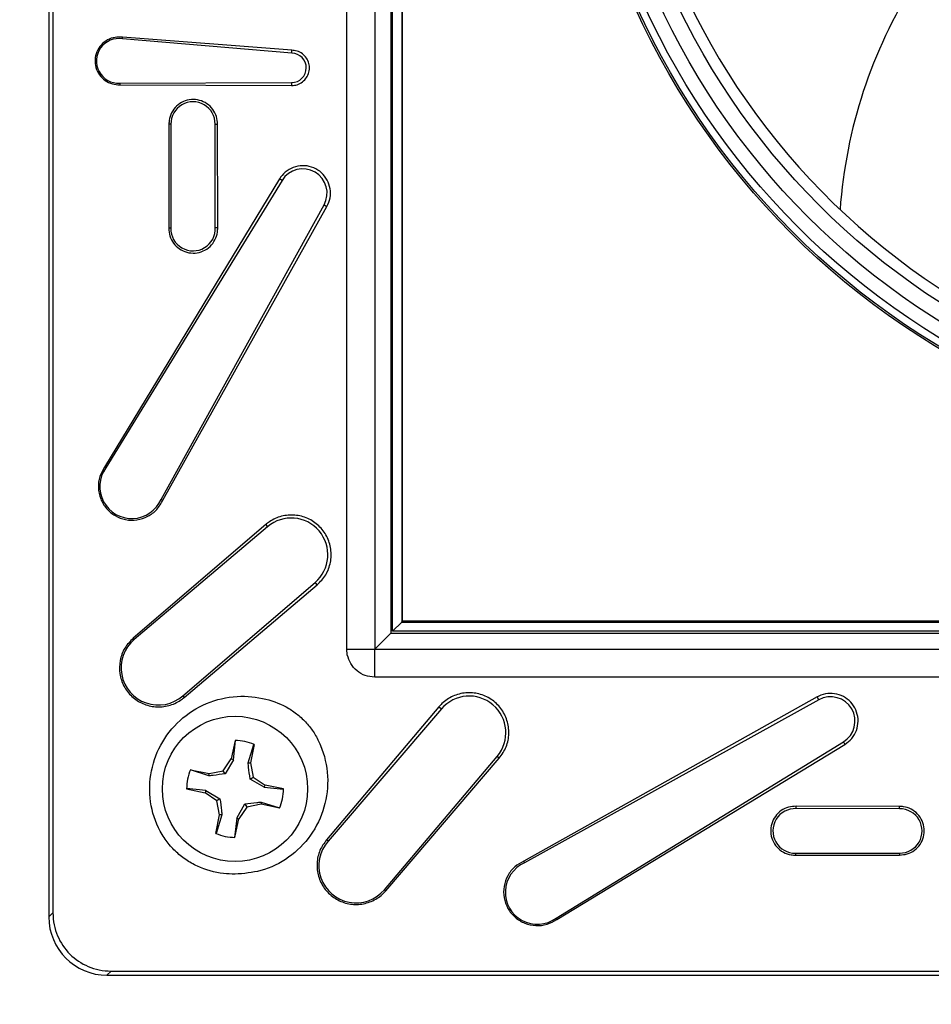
# Model space of a CAD drawing. Header units: inches. Extents: x 0.3 to 33.8, y 0.2 to 21.7.
# Tile 68 of 192: x 12.396 to 12.592, y 11.523 to 11.735. Entities that reach past the tile are written whole.
import ezdxf

# ---------------------------------------------------------------- set-up
doc = ezdxf.new("R2010")
doc.units = ezdxf.units.IN
doc.header["$MEASUREMENT"] = 0
doc.layers.add('BORDERS', color=7, linetype='Continuous')
doc.styles.add('SLDTEXTSTYLE0', font='TXT', dxfattribs={"width": 0.75})
doc.dimstyles.new('SLDDIMSTYLE1', dxfattribs={"dimtxt": 0.1377952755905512, "dimasz": 0.13, "dimexe": 0, "dimexo": 0.0625, "dimgap": 0.0344488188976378, "dimtad": 1, "dimdec": 3, "dimlfac": 10, "dimrnd": 1e-09, "dimzin": 12, "dimdsep": 46, "dimtxsty": 'SLDTEXTSTYLE0', "dimsah": 1, "dimcen": 0.09, "dimadec": 0, "dimazin": 3, "dimtfac": 1, "dimtdec": 3, "dimtmove": 0, "dimatfit": 0, "dimfxl": 0, "dimfrac": 2, "dimtolj": 1, "dimtzin": 12, "dimarcsym": 0})
doc.dimstyles.new('SLDDIMSTYLE2', dxfattribs={"dimtxt": 0.1377952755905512, "dimasz": 0.13, "dimexe": 0, "dimexo": 0.0625, "dimgap": 0.0344488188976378, "dimtad": 1, "dimdec": 3, "dimlfac": 10, "dimrnd": 1e-09, "dimzin": 12, "dimdsep": 46, "dimtxsty": 'SLDTEXTSTYLE0', "dimsah": 1, "dimcen": 0.09, "dimadec": 0, "dimazin": 3, "dimtfac": 1, "dimtdec": 3, "dimtofl": 0, "dimtmove": 0, "dimatfit": 3, "dimfxl": 0, "dimfrac": 2, "dimtolj": 1, "dimtzin": 12, "dimarcsym": 0})

# ---------------------------------------------------------------- blocks, each defined once
blk = doc.blocks.new('_D_1')
at = {"layer": 'BORDERS'}
for p, q in [((11.40136518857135, 12.40216999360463), (11.40136518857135, 12.65216999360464)), ((12.47368755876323, 12.40216999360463), (11.36199510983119, 12.40216999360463)), ((11.40136518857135, 11.80466999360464), (11.40136518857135, 12.40216999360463)), ((10.97644858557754, 12.29710872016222), (10.97644858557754, 12.33909321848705)), ((10.97644858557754, 12.33909321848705), (11.19519858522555, 12.33909321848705)), ((11.19519858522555, 12.33909321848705), (11.19519858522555, 12.29710872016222)), ((10.97644858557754, 11.9916625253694), (10.97644858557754, 11.94967802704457)), ((11.19519858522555, 11.94967802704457), (11.19519858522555, 11.9916625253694)), ((10.97644858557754, 11.94967802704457), (11.19519858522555, 11.94967802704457)), ((12.63768019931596, 11.80466999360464), (11.36199510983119, 11.80466999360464)), ((11.40136518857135, 11.80466999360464), (11.40136518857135, 11.55466999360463))]:
    blk.add_line(p, q, dxfattribs=at)
for points in [[(11.40136518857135, 12.40216999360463), (11.42136518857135, 12.53216999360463), (11.38136518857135, 12.53216999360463)], [(11.40136518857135, 11.80466999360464), (11.38136518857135, 11.67466999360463), (11.42136518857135, 11.67466999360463)]]:
    blk.add_solid(points, dxfattribs=at)
at = {"layer": 'BORDERS', "char_height": 0.1377952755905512, "attachment_point": 1, "rotation": 89.99999999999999, "style": 'SLDTEXTSTYLE0'}
for s, insert in [('5.975', (11.22373774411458, 11.91530096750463)), ('152', (11.0175711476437, 11.9916625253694))]:
    blk.add_mtext(s, dxfattribs=dict(at, insert=insert))
blk = doc.blocks.new('_D_2')
at = {"layer": 'BORDERS'}
for p, q in [((12.63768019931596, 11.80466999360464), (11.3619951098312, 11.80466999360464)), ((11.40136518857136, 11.80466999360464), (11.40136518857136, 10.50716999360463)), ((10.97644858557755, 11.27486025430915), (10.97644858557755, 11.31684475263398)), ((10.97644858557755, 11.31684475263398), (11.19519858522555, 11.31684475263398)), ((11.19519858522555, 11.31684475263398), (11.19519858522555, 11.27486025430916)), ((10.97644858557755, 10.96941405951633), (10.97644858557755, 10.9274295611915)), ((11.19519858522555, 10.9274295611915), (11.19519858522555, 10.96941405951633)), ((10.97644858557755, 10.9274295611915), (11.19519858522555, 10.9274295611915)), ((11.99868755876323, 10.50716999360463), (11.3619951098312, 10.50716999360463))]:
    blk.add_line(p, q, dxfattribs=at)
for points in [[(11.40136518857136, 11.80466999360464), (11.38136518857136, 11.67466999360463), (11.42136518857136, 11.67466999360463)], [(11.40136518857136, 10.50716999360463), (11.42136518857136, 10.63716999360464), (11.38136518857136, 10.63716999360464)]]:
    blk.add_solid(points, dxfattribs=at)
at = {"layer": 'BORDERS', "char_height": 0.1377952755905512, "attachment_point": 1, "rotation": 90.00000000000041, "style": 'SLDTEXTSTYLE0'}
for s, insert in [('12.975', (11.22373774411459, 10.84214479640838)), ('330', (11.01757114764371, 10.96941405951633))]:
    blk.add_mtext(s, dxfattribs=dict(at, insert=insert))

msp = doc.modelspace()

# ---------------------------------------------------------------- linework, layer by layer
at = {"color": 7, "linetype": 'Continuous', "lineweight": 25}
for p, q in [((12.40205027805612, 12.06717189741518), (12.40205027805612, 11.54216808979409)), ((12.40205027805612, 12.06716999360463), (12.40205027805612, 11.54216999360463)), ((12.40292303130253, 12.06629914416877), (12.40292303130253, 11.5430408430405)), ((12.46605027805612, 11.59966999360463), (12.46605027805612, 12.00966999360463)), ((12.47205027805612, 12.00966999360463), (12.47205027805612, 11.59966999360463)), ((12.47551437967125, 12.0062058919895), (12.47551437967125, 11.60313409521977)), ((12.47589287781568, 11.60351259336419), (12.47589287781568, 12.00582739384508)), ((12.47789257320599, 12.00382769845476), (12.47789257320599, 11.6055122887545)), ((12.47805027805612, 11.60566999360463), (12.47805027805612, 12.00366999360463)), ((12.45423981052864, 11.72762625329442), (12.41786758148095, 11.73071919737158)), ((12.45427026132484, 11.7282716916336), (12.41791021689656, 11.73106015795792)), ((12.41728270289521, 11.72119423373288), (12.45421427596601, 11.72135402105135)), ((12.41729054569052, 11.72085607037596), (12.45421500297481, 11.72070878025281)), ((12.4278571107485, 11.71240824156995), (12.42781769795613, 11.69006687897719)), ((12.42828317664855, 11.71241120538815), (12.42824342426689, 11.69006317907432)), ((12.43781530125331, 11.69019836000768), (12.43777473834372, 11.71241447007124)), ((12.43832841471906, 11.6902098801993), (12.43828753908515, 11.71241110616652)), ((12.45161278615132, 11.70066053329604), (12.41403931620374, 11.63878409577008)), ((12.45214440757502, 11.70033456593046), (12.41429860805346, 11.6386117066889)), ((12.45214440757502, 11.70033456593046), (12.45161278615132, 11.70066053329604)), ((12.42616743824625, 11.63185129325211), (12.46117689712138, 11.69506775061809)), ((12.4265399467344, 11.6316671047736), (12.46179650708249, 11.69472460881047)), ((12.46117689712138, 11.69506775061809), (12.46179650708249, 11.69472460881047)), ((12.44865284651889, 11.62643483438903), (12.42017212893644, 11.60203873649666)), ((12.44865284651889, 11.62643483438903), (12.44889839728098, 11.62614447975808)), ((12.44903961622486, 11.62597745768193), (12.42040600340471, 11.60176222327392)), ((12.44903961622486, 11.62597745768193), (12.44889839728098, 11.62614447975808)), ((12.43082243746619, 11.58966344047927), (12.4592376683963, 11.61399305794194)), ((12.4592376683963, 11.61399305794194), (12.45937992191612, 11.61382691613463)), ((12.45968695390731, 11.61346840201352), (12.45937992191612, 11.61382691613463)), ((12.43111911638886, 11.58932085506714), (12.45968695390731, 11.61346840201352)), ((12.47789257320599, 11.6055122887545), (12.47589287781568, 11.60351259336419)), ((12.47789257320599, 11.6055122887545), (12.47805027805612, 11.60566999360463)), ((12.47789257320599, 11.6055122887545), (12.87620798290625, 11.6055122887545)), ((12.87605027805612, 11.60566999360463), (12.47805027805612, 11.60566999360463)), ((12.47551437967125, 11.60313409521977), (12.47205027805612, 11.59966999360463)), ((12.47551437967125, 11.60313409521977), (12.87858617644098, 11.60313409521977)), ((12.87820767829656, 11.60351259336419), (12.47589287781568, 11.60351259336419)), ((12.42017212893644, 11.60203873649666), (12.42026476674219, 11.60192923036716)), ((12.42040600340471, 11.60176222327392), (12.42026476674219, 11.60192923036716)), ((12.46605027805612, 11.59966999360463), (12.47205027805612, 11.59966999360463)), ((12.46617132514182, 11.59847086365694), (12.46605027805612, 11.59966999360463)), ((12.47205027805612, 11.59966999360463), (12.88205027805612, 11.59966999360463)), ((12.47205027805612, 11.59366999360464), (12.47205027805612, 11.59966999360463)), ((12.88205027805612, 11.59366999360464), (12.47205027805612, 11.59366999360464)), ((12.43082243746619, 11.58966344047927), (12.43111911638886, 11.58932085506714)), ((12.56710489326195, 11.58941622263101), (12.50404738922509, 11.55415966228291)), ((12.56744803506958, 11.5887966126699), (12.50423157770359, 11.55378715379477)), ((12.56744803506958, 11.5887966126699), (12.56710489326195, 11.58941622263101)), ((12.48584865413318, 11.58730663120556), (12.46170113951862, 11.55873883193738)), ((12.48637332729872, 11.58685736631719), (12.46204372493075, 11.55844215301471)), ((12.48584865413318, 11.58730663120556), (12.48620720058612, 11.58699963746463)), ((12.48637332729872, 11.58685736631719), (12.48620720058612, 11.58699963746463)), ((12.44206656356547, 11.58006998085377), (12.44124401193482, 11.57611165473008)), ((12.44169224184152, 11.57592149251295), (12.44212886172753, 11.58006969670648)), ((12.44486928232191, 11.57526129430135), (12.44612146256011, 11.57924002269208)), ((12.44617871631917, 11.57921546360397), (12.44535616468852, 11.57525713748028)), ((12.51099199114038, 11.54191832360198), (12.57271485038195, 11.57976412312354)), ((12.51116438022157, 11.54165903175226), (12.57304081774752, 11.57923250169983)), ((12.57271485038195, 11.57976412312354), (12.57304081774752, 11.57923250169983)), ((12.43950301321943, 11.57355361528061), (12.44124401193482, 11.57611165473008)), ((12.44169224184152, 11.57592149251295), (12.43992959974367, 11.57290323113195)), ((12.44169224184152, 11.57592149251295), (12.44124401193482, 11.57611165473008)), ((12.47414252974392, 11.54802574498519), (12.49835775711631, 11.57665934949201)), ((12.47441903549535, 11.54779186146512), (12.49881514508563, 11.57627259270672)), ((12.49835775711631, 11.57665934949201), (12.49852476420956, 11.57651811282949)), ((12.49881514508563, 11.57627259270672), (12.49852476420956, 11.57651811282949)), ((12.4364589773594, 11.57248899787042), (12.43248024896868, 11.57374117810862)), ((12.43250480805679, 11.57379843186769), (12.43646313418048, 11.57297588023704)), ((12.43646313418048, 11.57297588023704), (12.43950301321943, 11.57355361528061)), ((12.43992959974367, 11.57290323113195), (12.43950301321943, 11.57355361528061)), ((12.44486928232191, 11.57526129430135), (12.44535616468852, 11.57525713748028)), ((12.44535616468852, 11.57525713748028), (12.4459338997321, 11.57221725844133)), ((12.4364589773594, 11.57248899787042), (12.43646313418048, 11.57297588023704)), ((12.44528351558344, 11.57179067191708), (12.4459338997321, 11.57221725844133)), ((12.44830177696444, 11.57002802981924), (12.44528351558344, 11.57179067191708)), ((12.4459338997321, 11.57221725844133), (12.44849193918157, 11.57047625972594)), ((12.43165029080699, 11.56968627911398), (12.43560861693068, 11.56886372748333)), ((12.4357987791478, 11.56931195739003), (12.43165057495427, 11.56974857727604)), ((12.4357987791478, 11.56931195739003), (12.43560861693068, 11.56886372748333)), ((12.4357987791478, 11.56931195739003), (12.43881704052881, 11.56754931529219)), ((12.44830177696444, 11.57002802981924), (12.44849193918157, 11.57047625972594)), ((12.44830177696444, 11.57002802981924), (12.45244998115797, 11.56959140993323)), ((12.45245026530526, 11.56965370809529), (12.44849193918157, 11.57047625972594)), ((12.43816665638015, 11.56712272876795), (12.43560861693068, 11.56886372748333)), ((12.43881704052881, 11.56754931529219), (12.43816665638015, 11.56712272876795)), ((12.43874439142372, 11.56408284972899), (12.43816665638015, 11.56712272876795)), ((12.44240831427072, 11.56341849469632), (12.44417095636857, 11.56643675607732)), ((12.44459754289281, 11.56578637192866), (12.44285654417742, 11.56322833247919)), ((12.44417095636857, 11.56643675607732), (12.44459754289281, 11.56578637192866)), ((12.44763742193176, 11.56636410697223), (12.44459754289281, 11.56578637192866)), ((12.44764157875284, 11.56685098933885), (12.44763742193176, 11.56636410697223)), ((12.45159574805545, 11.56554155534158), (12.44763742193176, 11.56636410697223)), ((12.44764157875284, 11.56685098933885), (12.45162030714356, 11.56559880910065)), ((12.58479475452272, 11.56539445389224), (12.56257864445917, 11.56543501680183)), ((12.584791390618, 11.56590725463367), (12.56259016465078, 11.56594813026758)), ((12.43792183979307, 11.5601245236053), (12.43874439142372, 11.56408284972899)), ((12.43923127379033, 11.56407869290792), (12.43797909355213, 11.56009996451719)), ((12.43923127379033, 11.56407869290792), (12.43874439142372, 11.56408284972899)), ((12.44240831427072, 11.56341849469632), (12.44197169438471, 11.55927029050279)), ((12.44203399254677, 11.5592700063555), (12.44285654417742, 11.56322833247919)), ((12.44240831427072, 11.56341849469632), (12.44285654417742, 11.56322833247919)), ((12.46204372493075, 11.55844215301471), (12.46170113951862, 11.55873883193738)), ((12.5624434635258, 11.55586313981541), (12.58479148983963, 11.55590289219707)), ((12.56244716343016, 11.55543741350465), (12.58478852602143, 11.55547682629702)), ((12.47414252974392, 11.54802574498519), (12.47430951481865, 11.5478844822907)), ((12.47441903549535, 11.54779186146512), (12.47430951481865, 11.5478844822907)), ((12.40205027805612, 11.54216808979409), (12.40292303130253, 11.5430408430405)), ((12.41542112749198, 11.53054274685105), (12.41454837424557, 11.52966999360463)), ((12.41454837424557, 11.52966999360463), (12.93955218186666, 11.52966999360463)), ((12.41455027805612, 11.52966999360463), (12.93955027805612, 11.52966999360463)), ((12.41542112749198, 11.53054274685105), (12.93867942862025, 11.53054274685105))]:
    msp.add_line(p, q, dxfattribs=at)
at = {"color": 7, "linetype": 'Continuous', "lineweight": 25, "flags": 128}
for points in [[(12.41786758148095, 11.73071919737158), (12.41789479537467, 11.73093639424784), (12.41791021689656, 11.73106015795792)], [(12.45423981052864, 11.72762625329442), (12.45424986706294, 11.72784490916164), (12.45427026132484, 11.7282716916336)], [(12.41728270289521, 11.72119423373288), (12.41728779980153, 11.72097553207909), (12.41729054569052, 11.72085607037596)], [(12.45421427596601, 11.72135402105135), (12.45421450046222, 11.72113529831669), (12.45421500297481, 11.72070878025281)], [(12.42828317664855, 11.71241120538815), (12.42806445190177, 11.71240966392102), (12.4278571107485, 11.71240824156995)], [(12.43777473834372, 11.71241447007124), (12.43799346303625, 11.71241300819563), (12.43828753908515, 11.71241110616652)], [(12.42824342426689, 11.69006317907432), (12.42802470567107, 11.69006509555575), (12.42781769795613, 11.69006687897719)], [(12.43781530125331, 11.69019836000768), (12.43803401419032, 11.69020333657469), (12.43832841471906, 11.6902098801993)], [(12.41429860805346, 11.6386117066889), (12.41411635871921, 11.63873290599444), (12.41403931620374, 11.63878409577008)], [(12.42616743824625, 11.63185129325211), (12.42636374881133, 11.63175430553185), (12.4265399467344, 11.6316671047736)], [(12.56257864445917, 11.56543501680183), (12.56258362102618, 11.56565372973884), (12.56259016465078, 11.56594813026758)], [(12.58479475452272, 11.56539445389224), (12.58479329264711, 11.56561317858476), (12.584791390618, 11.56590725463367)], [(12.5624434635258, 11.55586313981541), (12.56244538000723, 11.55564442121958), (12.56244716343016, 11.55543741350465)], [(12.58479148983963, 11.55590289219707), (12.5847899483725, 11.55568416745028), (12.58478852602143, 11.55547682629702)], [(12.50423157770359, 11.55378715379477), (12.50413458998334, 11.55398346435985), (12.50404738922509, 11.55415966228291)], [(12.51099199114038, 11.54191832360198), (12.51111319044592, 11.54173607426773), (12.51116438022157, 11.54165903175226)]]:
    msp.add_lwpolyline(points, dxfattribs=at)
at = {"color": 7, "linetype": 'Continuous', "lineweight": 25}
for centre, radius in [((12.67705027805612, 11.80466999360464), 0.1635000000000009), ((12.67705027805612, 11.80466999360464), 0.1630978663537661), ((12.67705027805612, 11.80466999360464), 0.1615261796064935), ((12.67705027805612, 11.80466999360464), 0.1584734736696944), ((12.67705027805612, 11.80466999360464), 0.1550000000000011), ((12.44205027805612, 11.56966999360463), 0.01560000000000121)]:
    msp.add_circle(centre, radius, dxfattribs=at)
for centre, radius, start, end in [((12.67704823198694, 11.82395651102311), 0.118854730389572, 179.4908476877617, 254.8360075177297), ((12.67706889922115, 11.82386491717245), 0.1203950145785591, 187.9950455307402, 257.5639718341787), ((12.67705027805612, 11.80466999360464), 0.1525388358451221, 181.5126334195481, 358.4873665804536), ((12.67705027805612, 11.68655975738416), 0.1053149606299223, 147.7034527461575, 175.9127199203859), ((12.41707790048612, 11.72598724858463), 0.004797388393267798, 80.52562782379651, 272.446723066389), ((12.45422176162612, 11.72449015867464), 0.003136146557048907, 269.8632407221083, 89.67025404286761), ((12.43302893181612, 11.71248749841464), 0.004746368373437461, 359.1184036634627, 180.9210108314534), ((12.45660234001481, 11.69760115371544), 0.005229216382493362, 331.022187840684, 148.4851672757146), ((12.43303139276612, 11.68998702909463), 0.004788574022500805, 179.0888192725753, 2.529417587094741), ((12.41987164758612, 11.63459705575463), 0.006868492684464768, 144.2321504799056, 336.4366980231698), ((12.45411970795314, 11.6199691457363), 0.007868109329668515, 310.576964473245, 130.2148753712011), ((12.42556178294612, 11.59566768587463), 0.007982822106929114, 130.230130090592, 311.2234107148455), ((12.49234943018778, 11.58173942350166), 0.007868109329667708, 319.7852936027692, 139.4232045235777), ((12.56998143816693, 11.58422205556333), 0.005229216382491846, 301.5148327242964, 118.9778121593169), ((12.44205027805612, 11.56966999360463), 0.01040000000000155, 66.61140385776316, 89.9102796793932), ((12.44205027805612, 11.56966999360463), 0.01039999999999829, 156.6114038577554, 179.910279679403), ((12.44205027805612, 11.56966999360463), 0.01040000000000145, 336.6114038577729, 359.9102796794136), ((12.56236731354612, 11.56065110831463), 0.004788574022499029, 87.47058241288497, 270.9111807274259), ((12.58486778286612, 11.56064864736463), 0.004746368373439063, 269.07898916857, 90.8815963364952), ((12.44205027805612, 11.56966999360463), 0.01039999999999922, 246.6114038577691, 269.9102796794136), ((12.46804797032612, 11.55318149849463), 0.007982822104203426, 138.7765892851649, 319.7701146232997), ((12.50697734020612, 11.54749136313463), 0.006868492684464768, 113.5633019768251, 305.7678495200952)]:
    msp.add_arc(centre, radius, start, end, dxfattribs=at)
msp.add_ellipse((12.41455218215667, 11.54217189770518), major_axis=(-0.008841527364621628, -0.00884152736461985), ratio=0.9996954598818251, start_param=5.497939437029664, end_param=7.068431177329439, dxfattribs=at)
for points, knots in [([(12.41791021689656, 11.73106015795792), (12.41736527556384, 11.73109390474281), (12.41623957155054, 11.73116361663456), (12.41460075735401, 11.73056776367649), (12.41322106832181, 11.72947866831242), (12.41228419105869, 11.72798459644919), (12.411896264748, 11.72627190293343), (12.41209555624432, 11.72453189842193), (12.41285665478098, 11.72295448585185), (12.41409443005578, 11.72172600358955), (12.41563824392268, 11.72095236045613), (12.41675285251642, 11.72088740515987), (12.41729054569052, 11.72085607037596)], [0, 0, 0, 0, 0.09568744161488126, 0.1976648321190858, 0.2995228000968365, 0.4010040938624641, 0.5020363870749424, 0.6027457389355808, 0.7033979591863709, 0.8042815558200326, 0.9055843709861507, 1, 1, 1, 1]), ([(12.45421500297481, 11.72070878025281), (12.45461796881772, 11.72074226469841), (12.45544790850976, 11.72081122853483), (12.4565801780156, 11.72142207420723), (12.45746844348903, 11.72236295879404), (12.45799095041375, 11.72355062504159), (12.45809107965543, 11.72483856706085), (12.457761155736, 11.72608478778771), (12.45703912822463, 11.7271530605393), (12.45600512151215, 11.72792002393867), (12.45502193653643, 11.72823832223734), (12.45443457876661, 11.72826439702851), (12.45427026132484, 11.7282716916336)], [0, 0, 0, 0, 0.1017610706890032, 0.2095848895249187, 0.3171837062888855, 0.4243252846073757, 0.531025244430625, 0.6374929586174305, 0.7440368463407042, 0.850930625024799, 0.9582968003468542, 0.9999999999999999, 0.9999999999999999, 0.9999999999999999, 0.9999999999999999]), ([(12.43828753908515, 11.71241110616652), (12.43824474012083, 11.71296185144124), (12.43815650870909, 11.71409723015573), (12.43733525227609, 11.71565227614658), (12.43606109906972, 11.71688371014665), (12.43443786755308, 11.71762450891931), (12.43265858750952, 11.71778745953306), (12.4309218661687, 11.71734956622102), (12.42942674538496, 11.71635812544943), (12.42835452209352, 11.71492953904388), (12.42789249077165, 11.71352964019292), (12.427865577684, 11.71267660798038), (12.4278571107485, 11.71240824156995)], [0, 0, 0, 0, 0.09958461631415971, 0.2052968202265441, 0.3112211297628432, 0.4175917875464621, 0.5244035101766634, 0.6314580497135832, 0.7384480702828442, 0.8450930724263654, 0.9512658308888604, 1, 1, 1, 1]), ([(12.46179650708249, 11.69472460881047), (12.46206228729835, 11.69533235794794), (12.46259386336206, 11.69654789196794), (12.46257205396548, 11.69857637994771), (12.46192893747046, 11.70047144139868), (12.4606849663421, 11.70205177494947), (12.45898989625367, 11.70313438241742), (12.45702631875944, 11.70359725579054), (12.45501389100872, 11.70338245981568), (12.45318943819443, 11.70250938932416), (12.45212032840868, 11.70145564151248), (12.45168812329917, 11.70077855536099), (12.45161278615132, 11.70066053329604)], [0, 0, 0, 0, 0.1080085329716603, 0.2160234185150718, 0.3239140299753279, 0.4319486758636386, 0.5403803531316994, 0.6492906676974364, 0.7585531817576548, 0.8678852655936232, 0.9769712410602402, 1, 1, 1, 1]), ([(12.42781769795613, 11.69006687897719), (12.42786064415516, 11.68951104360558), (12.42794912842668, 11.68836582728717), (12.4287770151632, 11.68679749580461), (12.43006121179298, 11.6855558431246), (12.4316974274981, 11.68480871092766), (12.43349108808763, 11.68464407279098), (12.43524191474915, 11.68508514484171), (12.43674951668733, 11.68608431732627), (12.43783009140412, 11.68752418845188), (12.43831351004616, 11.68898207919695), (12.43832454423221, 11.68989104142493), (12.43832841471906, 11.6902098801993)], [0, 0, 0, 0, 0.09882912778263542, 0.2036227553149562, 0.3086296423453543, 0.4140789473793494, 0.5199655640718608, 0.6260930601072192, 0.7321567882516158, 0.8378786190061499, 0.943132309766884, 1, 1, 1, 1]), ([(12.41403931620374, 11.63878409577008), (12.41365581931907, 11.63812337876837), (12.41286417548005, 11.63675947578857), (12.41257754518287, 11.63433794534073), (12.41306398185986, 11.63193088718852), (12.4143297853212, 11.62981478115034), (12.41622067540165, 11.62823398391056), (12.41853311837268, 11.62736414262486), (12.4210138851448, 11.62730772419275), (12.42336259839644, 11.62808512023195), (12.42535595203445, 11.62956546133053), (12.42614962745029, 11.6309742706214), (12.4265399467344, 11.6316671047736)], [0, 0, 0, 0, 0.09442758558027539, 0.1949247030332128, 0.2952231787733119, 0.3955437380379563, 0.4961582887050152, 0.597211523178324, 0.6986583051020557, 0.8002805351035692, 0.9017805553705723, 1, 1, 1, 1]), ([(12.45968695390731, 11.61346840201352), (12.4603561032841, 11.61415679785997), (12.46169448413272, 11.61553367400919), (12.46269414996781, 11.61829558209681), (12.4627808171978, 11.6211901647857), (12.46189394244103, 11.62395688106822), (12.46014933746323, 11.62627330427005), (12.4577342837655, 11.62788772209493), (12.45491183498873, 11.62861641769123), (12.4520077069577, 11.62836234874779), (12.4499101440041, 11.62743713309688), (12.44890646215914, 11.62663701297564), (12.44865284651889, 11.62643483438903)], [0, 0, 0, 0, 0.106940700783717, 0.2138945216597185, 0.3205228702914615, 0.4269626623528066, 0.5335256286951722, 0.640468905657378, 0.747885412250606, 0.8556625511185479, 0.9635280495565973, 1, 1, 1, 1]), ([(12.42017212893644, 11.60203873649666), (12.41951714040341, 11.60135593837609), (12.41820708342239, 11.59999025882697), (12.41723985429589, 11.59726182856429), (12.41717322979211, 11.5944086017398), (12.41806519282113, 11.59168765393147), (12.41979962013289, 11.58941595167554), (12.42219037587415, 11.58784043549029), (12.42497694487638, 11.58714059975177), (12.42783765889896, 11.58740988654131), (12.42989368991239, 11.58833339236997), (12.43087446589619, 11.58912371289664), (12.43111911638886, 11.58932085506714)], [0, 0, 0, 0, 0.1070010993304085, 0.214015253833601, 0.3207028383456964, 0.427207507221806, 0.5338414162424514, 0.6408595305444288, 0.7483509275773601, 0.8561990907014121, 0.9641294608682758, 1, 1, 1, 1]), ([(12.49881514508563, 11.57627259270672), (12.49936771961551, 11.57706353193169), (12.50047281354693, 11.57864533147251), (12.50101274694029, 11.58154283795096), (12.50062413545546, 11.58442831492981), (12.49928023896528, 11.58703132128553), (12.49715309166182, 11.58903620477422), (12.49448643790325, 11.59021895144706), (12.49158500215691, 11.5904524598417), (12.48878407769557, 11.5897131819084), (12.48690009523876, 11.58846864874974), (12.48605652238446, 11.58753636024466), (12.48584865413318, 11.58730663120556)], [0, 0, 0, 0, 0.1075683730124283, 0.2151260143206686, 0.3229390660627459, 0.4307916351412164, 0.5383764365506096, 0.6455046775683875, 0.7521904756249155, 0.8586420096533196, 0.9651673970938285, 0.9999999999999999, 0.9999999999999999, 0.9999999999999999, 0.9999999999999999]), ([(12.44205027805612, 11.55135078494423), (12.44391833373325, 11.55150583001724), (12.44800409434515, 11.55184494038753), (12.45377524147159, 11.55474560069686), (12.45856539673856, 11.55950666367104), (12.46152708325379, 11.56564676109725), (12.46230642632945, 11.57244501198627), (12.46107856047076, 11.57781606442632), (12.45927518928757, 11.58144269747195), (12.45768204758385, 11.58360307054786), (12.45579241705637, 11.58546604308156), (12.4529035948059, 11.58752040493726), (12.44846020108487, 11.58927263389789), (12.44231505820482, 11.58988293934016), (12.43578527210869, 11.58836163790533), (12.42998659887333, 11.58466371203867), (12.42576403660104, 11.57926043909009), (12.42359289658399, 11.5727916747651), (12.42368792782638, 11.56601505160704), (12.42559090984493, 11.56077870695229), (12.42810084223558, 11.55738466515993), (12.43023618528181, 11.55532570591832), (12.43224450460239, 11.55394679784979), (12.43526507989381, 11.55239342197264), (12.43846486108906, 11.55148787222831), (12.44123194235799, 11.5513820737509), (12.44205027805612, 11.55135078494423)], [0, 0, 0, 0, 0.04647207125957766, 0.1016424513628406, 0.1570287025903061, 0.2128165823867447, 0.2690146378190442, 0.3254524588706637, 0.3480849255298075, 0.3701001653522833, 0.3921116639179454, 0.4140268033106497, 0.4582124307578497, 0.5101062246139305, 0.5665510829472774, 0.6229465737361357, 0.679034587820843, 0.7346892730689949, 0.7899786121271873, 0.8452026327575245, 0.870459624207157, 0.8948059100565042, 0.9189031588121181, 0.9309211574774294, 0.9795706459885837, 0.9999999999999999, 0.9999999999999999, 0.9999999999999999, 0.9999999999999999]), ([(12.57304081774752, 11.57923250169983), (12.57357380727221, 11.57963256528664), (12.57463971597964, 11.58043263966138), (12.57561972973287, 11.58221654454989), (12.57599002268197, 11.58419341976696), (12.57567350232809, 11.58619461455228), (12.57471120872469, 11.58797662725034), (12.57321189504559, 11.58933684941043), (12.57134955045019, 11.5901210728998), (12.56934227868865, 11.59024174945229), (12.56791608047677, 11.58984762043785), (12.56722080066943, 11.58947786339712), (12.56710489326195, 11.58941622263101)], [0, 0, 0, 0, 0.1086133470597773, 0.2172123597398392, 0.3261891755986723, 0.4354842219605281, 0.5448008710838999, 0.65383098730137, 0.7623932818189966, 0.8705143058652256, 0.9784139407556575, 1, 1, 1, 1]), ([(12.44528351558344, 11.57179067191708), (12.44516971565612, 11.57266676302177), (12.44501014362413, 11.57389523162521), (12.44490068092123, 11.57495679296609), (12.44486928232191, 11.57526129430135)], [0, 0, 0, 0, 0.7131570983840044, 1, 1, 1, 1]), ([(12.43992959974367, 11.57290323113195), (12.43905350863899, 11.57278943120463), (12.43782504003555, 11.57262985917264), (12.43676347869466, 11.57252039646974), (12.4364589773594, 11.57248899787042)], [0, 0, 0, 0, 0.7131570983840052, 0.9999999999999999, 0.9999999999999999, 0.9999999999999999, 0.9999999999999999]), ([(12.43881704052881, 11.56754931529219), (12.43893084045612, 11.5666732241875), (12.43909041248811, 11.56544475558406), (12.43919987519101, 11.56438319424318), (12.43923127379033, 11.56407869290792)], [0, 0, 0, 0, 0.713157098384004, 1, 1, 1, 1]), ([(12.44417095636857, 11.56643675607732), (12.44504704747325, 11.56655055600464), (12.44627551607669, 11.56671012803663), (12.44733707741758, 11.56681959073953), (12.44764157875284, 11.56685098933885)], [0, 0, 0, 0, 0.7131570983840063, 1, 1, 1, 1]), ([(12.56259016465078, 11.56594813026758), (12.56203557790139, 11.56592062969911), (12.5608906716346, 11.56586385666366), (12.55930147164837, 11.56508202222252), (12.55802390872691, 11.56383384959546), (12.55723055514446, 11.56222000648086), (12.55701467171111, 11.56043221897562), (12.55740524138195, 11.55866970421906), (12.5583606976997, 11.5571339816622), (12.55976919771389, 11.55601237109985), (12.56121524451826, 11.55548638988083), (12.5621261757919, 11.55545017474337), (12.56244716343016, 11.55543741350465)], [0, 0, 0, 0, 0.09843987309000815, 0.2032223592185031, 0.3081976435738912, 0.4136063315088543, 0.5194607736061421, 0.6255785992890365, 0.7316594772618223, 0.8374175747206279, 0.942710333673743, 1, 1, 1, 1]), ([(12.58478852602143, 11.55547682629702), (12.58534005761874, 11.55551944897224), (12.58647623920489, 11.5556072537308), (12.5880320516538, 11.55642870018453), (12.58926362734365, 11.55770268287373), (12.59000462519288, 11.55932582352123), (12.59016779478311, 11.56110508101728), (12.58973011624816, 11.56284185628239), (12.58873886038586, 11.56433709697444), (12.58731040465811, 11.56540950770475), (12.58591128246, 11.56587144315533), (12.58505901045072, 11.56589869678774), (12.584791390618, 11.56590725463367)], [0, 0, 0, 0, 0.09972108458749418, 0.2054302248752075, 0.3113545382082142, 0.4177251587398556, 0.5245368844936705, 0.6315915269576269, 0.7385817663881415, 0.8452270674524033, 0.9514001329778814, 1, 1, 1, 1]), ([(12.46170113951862, 11.55873883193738), (12.46118049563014, 11.55800932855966), (12.46010822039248, 11.55650690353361), (12.45951822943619, 11.55371990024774), (12.45983300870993, 11.55086764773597), (12.46109530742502, 11.54827124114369), (12.46314390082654, 11.54624517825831), (12.46574383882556, 11.54501657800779), (12.46859783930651, 11.54471792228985), (12.47137470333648, 11.54538106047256), (12.47330382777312, 11.54658781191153), (12.47417877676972, 11.54753246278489), (12.47441903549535, 11.54779186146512)], [0, 0, 0, 0, 0.1015469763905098, 0.2091377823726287, 0.3169945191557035, 0.4249135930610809, 0.532584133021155, 0.6398050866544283, 0.7465752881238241, 0.8530915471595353, 0.9596593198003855, 1, 1, 1, 1]), ([(12.50404738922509, 11.55415966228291), (12.50338081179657, 11.55378733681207), (12.50200269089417, 11.55301756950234), (12.50052008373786, 11.55108077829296), (12.4997077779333, 11.54875492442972), (12.4997213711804, 11.5462731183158), (12.50055761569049, 11.54393523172), (12.50212380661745, 11.542008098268), (12.50424019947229, 11.54070995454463), (12.50665053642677, 11.54019980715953), (12.50909872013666, 11.54046708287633), (12.51048328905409, 11.54126602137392), (12.51116438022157, 11.54165903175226)], [0, 0, 0, 0, 0.09437210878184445, 0.1951103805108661, 0.2961994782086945, 0.3976703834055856, 0.4992940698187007, 0.6007721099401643, 0.7018695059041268, 0.8025205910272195, 0.9028567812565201, 1, 1, 1, 1]), ([(12.40292303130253, 11.5430408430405), (12.40297366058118, 11.54218898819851), (12.40307358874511, 11.54050766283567), (12.40408728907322, 11.53738015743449), (12.40635995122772, 11.53397961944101), (12.40976049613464, 11.53170697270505), (12.41288800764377, 11.53069329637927), (12.41456929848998, 11.53059337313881), (12.41542112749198, 11.53054274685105)], [0, 0, 0, 0, 0.1304165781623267, 0.2574061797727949, 0.5000000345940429, 0.7425990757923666, 0.8695873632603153, 0.9999999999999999, 0.9999999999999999, 0.9999999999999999, 0.9999999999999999])]:
    msp.add_open_spline(points, degree=3, knots=knots, dxfattribs=at)
msp.add_open_spline([(12.47205027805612, 11.59366999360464), (12.4713648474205, 11.59373820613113), (12.46999398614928, 11.59387463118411), (12.46818860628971, 11.59494114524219), (12.46678279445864, 11.59649695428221), (12.46637514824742, 11.59781289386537), (12.46617132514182, 11.59847086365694)], degree=3, dxfattribs=at)

# ---------------------------------------------------------------- dimensions: what is measured, and where the dimension line sits
at = {"layer": 'BORDERS'}
for base, p2, dimstyle, picture, middle in [((11.40136518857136, 12.40216999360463), (12.51305763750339, 12.40216999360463), 'SLDDIMSTYLE1', '_D_1', (11.40136518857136, 12.14438562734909)), ((11.40136518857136, 10.50716999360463), (12.03805763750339, 10.50716999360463), 'SLDDIMSTYLE2', '_D_2', (11.40136518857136, 11.1221371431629))]:
    dim = msp.add_linear_dim(base=base, p1=(12.67705027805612, 11.80466999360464), p2=p2, angle=90.0000000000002, dimstyle=dimstyle, dxfattribs=at)
    dim.commit()
    dim.dimension.update_dxf_attribs({"geometry": picture, "text_midpoint": middle, "dimtype": 160})

doc.saveas('drawing.dxf')
